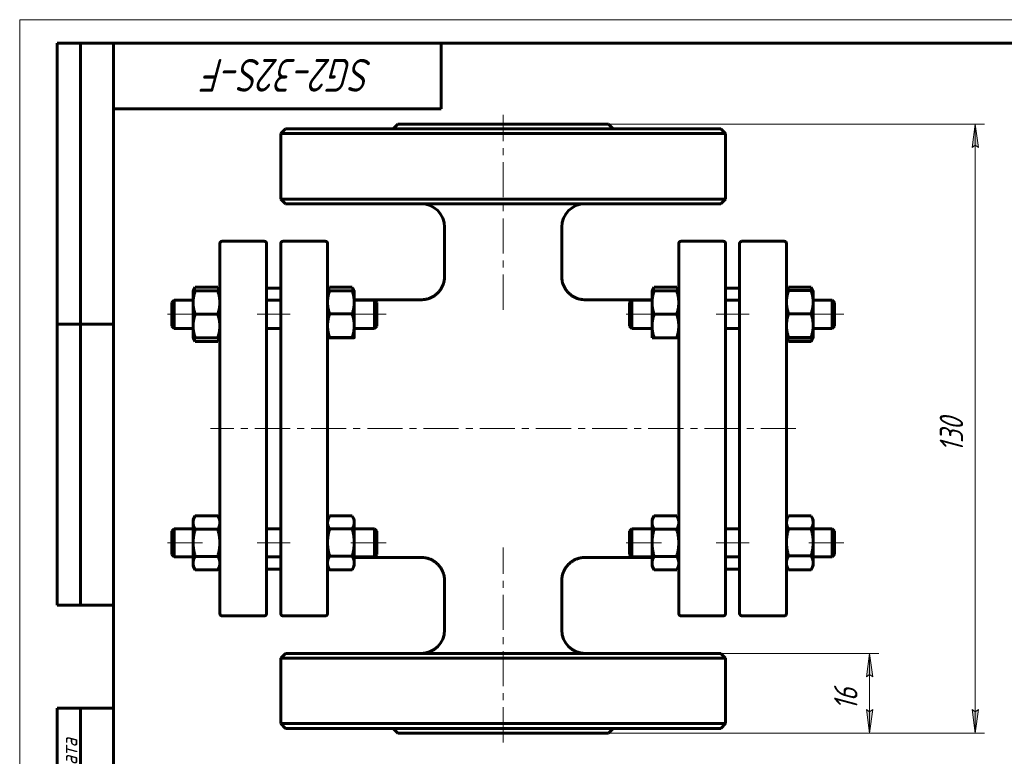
# Model space of a CAD drawing. Header units: millimetres. Extents: x 0 to 420, y 0 to 297.
# Tile 2 of 3: x 0 to 210, y 140 to 297. Entities that reach past the tile are written whole.
import ezdxf

# ---------------------------------------------------------------- set-up
doc = ezdxf.new("R2010")
doc.units = ezdxf.units.MM
for name, pattern in [('K5LT_AXLED', [12, 7.5, -1.5, 1.5, -1.5]), ('K5LT_BASIC', [0]), ('K5LT_THIN', [0])]:
    doc.linetypes.add(name, pattern=pattern)
doc.layers.add('Системный слой', color=7, linetype='Continuous')
doc.layers.add('Системный слой (1)', color=7, linetype='Continuous', true_color=0x6c6c6c)
doc.styles.add('KDIMTEXTSTYLE', font='GOST_AU.SHX', dxfattribs={"width": 0.96, "oblique": 15, "height": 5})
doc.styles.add('KTEXTSTYLE', font='GOST_AU.SHX', dxfattribs={"width": 0.96, "height": 5})
doc.dimstyles.new('KDIMSTYLE (1.00)', dxfattribs={"dimtxt": 5, "dimasz": 1, "dimexe": 2, "dimexo": 0, "dimgap": 1, "dimtad": 1, "dimtxsty": 'KDIMTEXTSTYLE', "dimsah": 1, "dimcen": 0, "dimdle": 1, "dimadec": 0, "dimazin": 0, "dimtfac": 0.667, "dimtmove": 0, "dimatfit": 3, "dimfxl": 1, "dimtvp": 1, "dimtolj": 1, "dimtzin": 0, "dimarcsym": 0})

# ---------------------------------------------------------------- blocks, each defined once
blk = doc.blocks.new('U0')
at = {"layer": 'Системный слой (1)', "linetype": 'K5LT_BASIC', "lineweight": 60}
for p, q in [((169, 191.06), (168.99, 191.08)), ((169.02, 191.03), (169, 191.06)), ((169.03, 191.01), (169.02, 191.03)), ((169.26, 190.55), (169.03, 191.01)), ((169.39, 190.12), (169.26, 190.55)), ((169.44, 189.7), (169.39, 190.12))]:
    blk.add_line(p, q, dxfattribs=at)
blk = doc.blocks.new('U1')
at = {"layer": 'Системный слой (1)', "linetype": 'K5LT_BASIC', "lineweight": 60}
for p, q in [((163.78, 190.12), (163.74, 189.7)), ((163.91, 190.55), (163.78, 190.12)), ((164.14, 191.01), (163.91, 190.55)), ((164.15, 191.03), (164.14, 191.01)), ((164.17, 191.06), (164.15, 191.03)), ((164.18, 191.08), (164.17, 191.06))]:
    blk.add_line(p, q, dxfattribs=at)
blk = doc.blocks.new('U2')
at = {"layer": 'Системный слой (1)', "linetype": 'K5LT_BASIC', "lineweight": 60}
for p, q in [((71, 191.07), (70.99, 191.08)), ((71.01, 191.05), (71, 191.07)), ((71.02, 191.03), (71.01, 191.05)), ((71.25, 190.56), (71.02, 191.03)), ((71.39, 190.11), (71.25, 190.56)), ((71.44, 189.68), (71.39, 190.11))]:
    blk.add_line(p, q, dxfattribs=at)
blk = doc.blocks.new('U3')
at = {"layer": 'Системный слой (1)', "linetype": 'K5LT_BASIC', "lineweight": 60}
for p, q in [((65.78, 190.11), (65.74, 189.68)), ((65.92, 190.56), (65.78, 190.11)), ((66.15, 191.03), (65.92, 190.56)), ((66.16, 191.05), (66.15, 191.03)), ((66.17, 191.07), (66.16, 191.05)), ((66.18, 191.08), (66.17, 191.07))]:
    blk.add_line(p, q, dxfattribs=at)
blk = doc.blocks.new('U4')
at = {"layer": 'Системный слой (1)', "linetype": 'K5LT_BASIC', "lineweight": 60}
for p, q in [((168.99, 228.33), (169.12, 228.58)), ((169.12, 228.58), (169.23, 228.83)), ((169.23, 228.83), (169.31, 229.07))]:
    blk.add_line(p, q, dxfattribs=at)
blk = doc.blocks.new('U5')
at = {"layer": 'Системный слой (1)', "linetype": 'K5LT_BASIC', "lineweight": 60}
for p, q in [((164.14, 239.8), (164.01, 239.57)), ((164.15, 239.82), (164.14, 239.8)), ((164.17, 239.85), (164.15, 239.82)), ((164.18, 239.87), (164.17, 239.85)), ((163.91, 239.34), (163.84, 239.13)), ((164.01, 239.57), (163.91, 239.34))]:
    blk.add_line(p, q, dxfattribs=at)
blk = doc.blocks.new('U6')
at = {"layer": 'Системный слой (1)', "linetype": 'K5LT_BASIC', "lineweight": 60}
for p, q in [((169, 239.85), (168.99, 239.87)), ((169.02, 239.82), (169, 239.85)), ((169.03, 239.8), (169.02, 239.82)), ((169.16, 239.57), (169.03, 239.8)), ((169.26, 239.34), (169.16, 239.57)), ((169.33, 239.13), (169.26, 239.34))]:
    blk.add_line(p, q, dxfattribs=at)
blk = doc.blocks.new('U7')
at = {"layer": 'Системный слой (1)', "linetype": 'K5LT_BASIC', "lineweight": 60}
for p, q in [((163.86, 229.07), (163.94, 228.83)), ((163.94, 228.83), (164.05, 228.58)), ((164.05, 228.58), (164.18, 228.33))]:
    blk.add_line(p, q, dxfattribs=at)
blk = doc.blocks.new('U8')
at = {"layer": 'Системный слой (1)', "linetype": 'K5LT_BASIC', "lineweight": 60}
for p, q in [((140.43, 239.6), (140.29, 239.87)), ((140.55, 239.35), (140.43, 239.6)), ((140.63, 239.1), (140.55, 239.35))]:
    blk.add_line(p, q, dxfattribs=at)
blk = doc.blocks.new('U9')
at = {"layer": 'Системный слой (1)', "linetype": 'K5LT_BASIC', "lineweight": 60}
for p, q in [((135.48, 239.87), (135.34, 239.6)), ((135.22, 239.35), (135.14, 239.1)), ((135.34, 239.6), (135.22, 239.35))]:
    blk.add_line(p, q, dxfattribs=at)
blk = doc.blocks.new('U10')
at = {"layer": 'Системный слой (1)', "linetype": 'K5LT_BASIC', "lineweight": 60}
for p, q in [((71, 239.86), (70.99, 239.87)), ((71.01, 239.84), (71, 239.86)), ((71.02, 239.82), (71.01, 239.84)), ((71.15, 239.58), (71.02, 239.82)), ((71.25, 239.35), (71.15, 239.58)), ((71.33, 239.12), (71.25, 239.35))]:
    blk.add_line(p, q, dxfattribs=at)
blk = doc.blocks.new('U11')
at = {"layer": 'Системный слой (1)', "linetype": 'K5LT_BASIC', "lineweight": 60}
for p, q in [((66.15, 239.82), (66.02, 239.58)), ((66.16, 239.84), (66.15, 239.82)), ((66.17, 239.86), (66.16, 239.84)), ((66.18, 239.87), (66.17, 239.86)), ((65.92, 239.35), (65.84, 239.12)), ((66.02, 239.58), (65.92, 239.35))]:
    blk.add_line(p, q, dxfattribs=at)
blk = doc.blocks.new('U12')
at = {"layer": 'Системный слой (1)', "linetype": 'K5LT_BASIC', "lineweight": 60}
for p, q in [((37.14, 229.1), (37.22, 228.85)), ((37.22, 228.85), (37.34, 228.6)), ((37.34, 228.6), (37.48, 228.33))]:
    blk.add_line(p, q, dxfattribs=at)
blk = doc.blocks.new('U13')
at = {"layer": 'Системный слой (1)', "linetype": 'K5LT_BASIC', "lineweight": 60}
for p, q in [((37.48, 239.87), (37.34, 239.6)), ((37.22, 239.35), (37.14, 239.1)), ((37.34, 239.6), (37.22, 239.35))]:
    blk.add_line(p, q, dxfattribs=at)
blk = doc.blocks.new('U14')
at = {"layer": 'Системный слой (1)', "linetype": 'K5LT_BASIC', "lineweight": 60}
for p, q in [((42.29, 228.33), (42.43, 228.6)), ((42.43, 228.6), (42.55, 228.85)), ((42.55, 228.85), (42.63, 229.1))]:
    blk.add_line(p, q, dxfattribs=at)
blk = doc.blocks.new('U15')
at = {"layer": 'Системный слой (1)', "linetype": 'K5LT_BASIC', "lineweight": 60}
for p, q in [((42.43, 239.6), (42.29, 239.87)), ((42.55, 239.35), (42.43, 239.6)), ((42.63, 239.1), (42.55, 239.35))]:
    blk.add_line(p, q, dxfattribs=at)
blk = doc.blocks.new('U16')
at = {"layer": 'Системный слой (1)', "linetype": 'K5LT_BASIC', "lineweight": 60}
for p, q in [((70.99, 229.06), (71.24, 229.07)), ((71.24, 229.07), (71.38, 229.09)), ((71.38, 229.09), (71.44, 229.1)), ((71.44, 229.1), (71.44, 229.1)), ((71.44, 229.1), (71.44, 229.1)), ((71.44, 229.1), (71.44, 229.1))]:
    blk.add_line(p, q, dxfattribs=at)
blk = doc.blocks.new('U17')
at = {"layer": 'Системный слой (1)', "linetype": 'K5LT_BASIC', "lineweight": 60}
for p, q in [((65.74, 229.1), (65.74, 229.1)), ((65.74, 229.1), (65.74, 229.1)), ((65.74, 229.1), (65.74, 229.1)), ((65.74, 229.1), (65.79, 229.09)), ((65.79, 229.09), (65.94, 229.07)), ((65.94, 229.07), (66.18, 229.06))]:
    blk.add_line(p, q, dxfattribs=at)
blk = doc.blocks.new('U18')
at = {"layer": 'Системный слой (1)', "linetype": 'K5LT_BASIC', "lineweight": 60}
for p, q in [((163.74, 229.1), (163.74, 229.1)), ((163.74, 229.1), (163.74, 229.1)), ((163.74, 229.1), (163.74, 229.1)), ((163.74, 229.1), (163.79, 229.08)), ((163.79, 229.08), (163.94, 229.06)), ((163.94, 229.06), (164.18, 229.03))]:
    blk.add_line(p, q, dxfattribs=at)
blk = doc.blocks.new('U19')
at = {"layer": 'Системный слой (1)', "linetype": 'K5LT_BASIC', "lineweight": 60}
for p, q in [((168.99, 229.03), (169.23, 229.06)), ((169.23, 229.06), (169.38, 229.08)), ((169.38, 229.08), (169.43, 229.1)), ((169.43, 229.1), (169.44, 229.1)), ((169.44, 229.1), (169.44, 229.1)), ((169.44, 229.1), (169.44, 229.1))]:
    blk.add_line(p, q, dxfattribs=at)
blk = doc.blocks.new('U20')
at = {"layer": 'Системный слой (1)', "linetype": 'K5LT_BASIC', "lineweight": 60}
for p, q in [((71.44, 182.2), (85.74, 182.2)), ((120.73, 182.2), (135.04, 182.2))]:
    blk.add_line(p, q, dxfattribs=at)
blk = doc.blocks.new('U21')
at = {"layer": 'Системный слой (1)', "linetype": 'K5LT_BASIC', "lineweight": 60}
for p, q in [((71.44, 237.2), (85.74, 237.2)), ((120.73, 237.2), (135.04, 237.2))]:
    blk.add_line(p, q, dxfattribs=at)
blk = doc.blocks.new('D0')
at = {"layer": 'Системный слой (1)'}
for points in [[(204.71, 269.7), (204.05, 274.7), (203.39, 269.7), (204.05, 270.2)], [(204.05, 144.7), (204.71, 149.7), (204.05, 149.2), (203.39, 149.7)]]:
    blk.add_hatch(color=256, dxfattribs=at).paths.add_polyline_path(points)
at = {"layer": 'Системный слой (1)', "linetype": 'K5LT_THIN', "lineweight": 18}
for p, q in [((103.24, 274.7), (206.05, 274.7)), ((203.39, 269.7), (204.05, 274.7)), ((204.05, 274.7), (204.71, 269.7)), ((204.05, 270.2), (203.39, 269.7)), ((204.71, 269.7), (204.05, 270.2)), ((204.05, 144.7), (203.39, 149.7)), ((203.39, 149.7), (204.05, 149.2)), ((204.05, 149.2), (204.71, 149.7)), ((204.71, 149.7), (204.05, 144.7)), ((103.24, 144.7), (206.05, 144.7))]:
    blk.add_line(p, q, dxfattribs=at)
blk.add_wipeout([(203.05, 204.69), (195.67, 204.69), (195.67, 214.31), (203.05, 214.31)]).dxf.layer = 'Системный слой (1)'
blk.add_line((204.05, 274.7), (204.05, 144.7), dxfattribs=at)
at = {"layer": 'Системный слой (1)', "insert": (196.46, 204.69), "char_height": 5, "attachment_point": 1, "rotation": 90, "style": 'KTEXTSTYLE'}
blk.add_mtext('\\H5.0;\\W1.000;\\Q15;\\Q15;\\W0.960;130', dxfattribs=at)
blk = doc.blocks.new('KDIMARROW_01')
at = {"layer": 'Системный слой'}
blk.add_hatch(color=0, dxfattribs=at).paths.add_polyline_path([(0, 0), (-5, 0.66), (-4.5, 0), (-5, -0.66)])
at = {"layer": 'Системный слой', "color": 0, "linetype": 'K5LT_THIN', "lineweight": 18}
for p, q in [((-4.5, 0), (-5, 0.66)), ((-5, 0.66), (0, 0)), ((0, 0), (-5, -0.66)), ((-5, -0.66), (-4.5, 0))]:
    blk.add_line(p, q, dxfattribs=at)
at = {"layer": 'Системный слой (1)', "color": 0, "linetype": 'K5LT_THIN', "lineweight": 18}
blk.add_line((311.52, 209.09), (310.52, 209.09), dxfattribs=at)
blk = doc.blocks.new('D1')
at = {"layer": 'Системный слой (1)', "linetype": 'K5LT_THIN', "lineweight": 18}
for p, q in [((149.74, 161.7), (183.49, 161.7)), ((125.74, 144.7), (183.49, 144.7))]:
    blk.add_line(p, q, dxfattribs=at)
blk.add_wipeout([(180.49, 149.58), (173.11, 149.58), (173.11, 156.54), (180.49, 156.54)]).dxf.layer = 'Системный слой (1)'
at = {"layer": 'Системный слой (1)'}
for points in [[(182.15, 156.7), (181.49, 161.7), (180.83, 156.7), (181.49, 157.2)], [(181.49, 144.7), (182.15, 149.7), (181.49, 149.2), (180.83, 149.7)]]:
    blk.add_hatch(color=256, dxfattribs=at).paths.add_polyline_path(points)
at = {"layer": 'Системный слой (1)', "linetype": 'K5LT_THIN', "lineweight": 18}
for p, q in [((180.83, 156.7), (181.49, 161.7)), ((181.49, 161.7), (182.15, 156.7)), ((181.49, 161.7), (181.49, 144.7)), ((181.49, 157.2), (180.83, 156.7)), ((182.15, 156.7), (181.49, 157.2)), ((181.49, 144.7), (180.83, 149.7)), ((180.83, 149.7), (181.49, 149.2)), ((181.49, 149.2), (182.15, 149.7)), ((182.15, 149.7), (181.49, 144.7))]:
    blk.add_line(p, q, dxfattribs=at)
at = {"layer": 'Системный слой (1)', "insert": (173.9, 149.58), "char_height": 5, "attachment_point": 1, "rotation": 90, "style": 'KTEXTSTYLE'}
blk.add_mtext('\\H5.0;\\W1.000;\\Q15;\\Q15;\\W0.960;16', dxfattribs=at)
blk = doc.blocks.new('U63')
at = {"linetype": 'K5LT_THIN', "lineweight": 18}
for p, q in [((0, 0), (0, 297)), ((0, 297), (420, 297))]:
    blk.add_line(p, q, dxfattribs=at)
at = {"linetype": 'K5LT_BASIC', "lineweight": 60}
for p, q in [((8, 172), (8, 292)), ((20, 292), (8, 292)), ((13, 172), (13, 292)), ((20, 5), (20, 292)), ((20, 292), (415, 292)), ((90, 292), (90, 278)), ((90, 278), (20, 278)), ((20, 232), (8, 232)), ((20, 172), (8, 172)), ((8, 5), (8, 150)), ((20, 150), (8, 150)), ((13, 5), (13, 150))]:
    blk.add_line(p, q, dxfattribs=at)
at = {"attachment_point": 1, "style": 'KTEXTSTYLE'}
for s, insert, char_height, rotation in [('\\H5.0;\\W1.000;\\Q15;\\Q15;\\W0.960;\\H7.00;SG2-32S-F', (75.44, 281.64), 7, 180), ('\\H5.0;\\W1.000;\\Q15;\\Q15;\\W0.960;\\H3.50;Подп. и дата', (8.82, 120.66), 3.5, 90)]:
    blk.add_mtext(s, dxfattribs=dict(at, insert=insert, char_height=char_height, rotation=rotation))

msp = doc.modelspace()

# ---------------------------------------------------------------- linework, layer by layer
at = {"layer": 'Системный слой (1)', "linetype": 'K5LT_BASIC', "lineweight": 60}
for p, q in [((56.736, 273.704), (55.736, 272.704)), ((149.736, 273.704), (56.736, 273.704)), ((80.736, 274.704), (79.736, 273.704)), ((80.736, 274.704), (125.736, 274.704)), ((125.736, 274.704), (126.736, 273.704)), ((149.736, 273.704), (150.736, 272.704)), ((55.736, 258.704), (55.736, 272.704)), ((55.736, 272.704), (150.736, 272.704)), ((150.736, 258.704), (150.736, 272.704)), ((56.736, 257.704), (55.736, 258.704)), ((55.736, 258.704), (150.736, 258.704)), ((149.736, 257.704), (150.736, 258.704)), ((56.736, 257.704), (149.736, 257.704)), ((90.739, 242.2), (90.736, 252.704)), ((115.736, 242.2), (115.736, 252.704)), ((42.736, 237.635), (42.736, 249.204)), ((43.236, 249.704), (52.236, 249.704)), ((52.736, 249.204), (52.736, 170.204)), ((55.736, 170.204), (55.736, 249.204)), ((65.236, 249.704), (56.236, 249.704)), ((65.736, 249.204), (65.736, 237.635)), ((140.736, 249.204), (140.736, 237.635)), ((150.236, 249.704), (141.236, 249.704)), ((150.736, 170.204), (150.736, 249.204)), ((153.736, 249.204), (153.736, 170.204)), ((154.236, 249.704), (163.236, 249.704)), ((163.736, 237.635), (163.736, 249.204)), ((37.036, 239.099), (37.482, 239.873)), ((37.482, 239.873), (42.289, 239.873)), ((42.736, 239.099), (42.289, 239.873)), ((52.736, 239.704), (55.736, 239.704)), ((65.736, 239.1), (66.155, 239.826)), ((66.182, 239.872), (70.989, 239.872)), ((71.435, 239.1), (71.016, 239.826)), ((135.036, 239.099), (135.482, 239.873)), ((135.482, 239.873), (140.289, 239.873)), ((140.736, 239.099), (140.289, 239.873)), ((150.736, 239.704), (153.736, 239.704)), ((163.736, 239.101), (164.139, 239.799)), ((164.182, 239.871), (168.989, 239.871)), ((169.435, 239.101), (169.032, 239.798)), ((37.036, 236.599), (37.036, 239.099)), ((37.036, 239.099), (37.482, 239.099)), ((37.482, 239.099), (42.289, 239.099)), ((42.289, 239.099), (42.736, 239.099)), ((42.736, 181.773), (42.736, 237.635)), ((65.736, 237.635), (65.736, 181.773)), ((66.182, 239.141), (70.989, 239.141)), ((71.436, 239.099), (71.435, 239.1)), ((71.436, 239.099), (71.436, 236.663)), ((135.036, 239.099), (135.482, 239.099)), ((135.036, 236.599), (135.036, 239.099)), ((135.482, 239.099), (140.289, 239.099)), ((140.289, 239.099), (140.736, 239.099)), ((140.736, 237.635), (140.736, 181.773)), ((163.736, 181.773), (163.736, 237.635)), ((164.182, 239.166), (168.989, 239.166)), ((169.436, 239.099), (169.435, 239.101)), ((169.436, 239.099), (169.436, 236.701)), ((32.486, 236.599), (32.986, 237.099)), ((32.486, 231.599), (32.486, 236.599)), ((32.986, 237.099), (32.986, 231.099)), ((32.986, 237.099), (37.036, 237.099)), ((37.036, 231.599), (37.036, 236.599)), ((52.736, 237.099), (55.736, 237.099)), ((71.436, 237.099), (75.736, 237.099)), ((71.436, 236.663), (71.436, 231.663)), ((76.236, 236.599), (75.736, 237.099)), ((75.736, 231.099), (75.736, 237.099)), ((76.236, 236.599), (76.236, 231.599)), ((130.236, 236.599), (130.736, 237.099)), ((130.236, 236.599), (130.236, 231.599)), ((130.736, 231.099), (130.736, 237.099)), ((130.736, 237.099), (135.036, 237.099)), ((135.036, 231.599), (135.036, 236.599)), ((150.736, 237.099), (153.736, 237.099)), ((169.436, 237.099), (173.486, 237.099)), ((169.436, 236.701), (169.436, 231.702)), ((173.486, 237.099), (173.486, 231.099)), ((173.986, 236.599), (173.486, 237.099)), ((173.986, 231.599), (173.986, 236.599)), ((37.482, 234.099), (42.289, 234.099)), ((66.182, 234.184), (70.989, 234.184)), ((135.482, 234.099), (140.289, 234.099)), ((164.182, 234.236), (168.989, 234.236)), ((32.486, 231.599), (32.986, 231.099)), ((37.036, 229.099), (37.036, 231.599)), ((71.436, 231.663), (71.436, 229.1)), ((76.236, 231.599), (75.736, 231.099)), ((130.236, 231.599), (130.736, 231.099)), ((135.036, 229.099), (135.036, 231.599)), ((169.436, 231.702), (169.436, 229.101)), ((173.986, 231.599), (173.486, 231.099)), ((32.986, 231.099), (37.036, 231.099)), ((52.736, 231.099), (55.736, 231.099)), ((71.436, 231.099), (75.736, 231.099)), ((130.736, 231.099), (135.036, 231.099)), ((150.736, 231.099), (153.736, 231.099)), ((169.436, 231.099), (173.486, 231.099)), ((37.482, 229.099), (37.036, 229.099)), ((37.036, 229.099), (37.482, 228.326)), ((37.482, 229.099), (42.289, 229.099)), ((37.482, 228.326), (42.289, 228.326)), ((42.736, 229.099), (42.289, 229.099)), ((42.736, 229.099), (42.289, 228.326)), ((66.182, 229.142), (70.989, 229.142)), ((66.182, 229.057), (70.989, 229.057)), ((71.436, 229.099), (71.435, 229.099)), ((71.436, 229.1), (71.436, 229.099)), ((135.482, 229.099), (135.036, 229.099)), ((135.482, 229.099), (140.289, 229.099)), ((140.736, 229.099), (140.289, 229.099)), ((163.736, 229.098), (164.139, 228.4)), ((164.182, 229.169), (168.989, 229.169)), ((164.182, 229.032), (168.989, 229.032)), ((164.182, 228.327), (168.989, 228.327)), ((169.436, 229.099), (169.032, 228.401)), ((169.436, 229.099), (169.435, 229.098)), ((169.436, 229.101), (169.436, 229.099)), ((37.036, 190.309), (37.482, 191.082)), ((37.036, 189.639), (37.036, 190.309)), ((37.036, 185.309), (37.036, 189.639)), ((37.482, 191.082), (42.289, 191.082)), ((42.736, 190.309), (42.289, 191.082)), ((65.736, 190.309), (66.155, 191.036)), ((66.182, 191.082), (70.989, 191.082)), ((71.436, 190.309), (71.016, 191.035)), ((71.436, 190.309), (71.436, 189.675)), ((71.436, 189.675), (71.436, 185.383)), ((135.036, 190.309), (135.482, 191.082)), ((135.036, 189.639), (135.036, 190.309)), ((135.036, 185.309), (135.036, 189.639)), ((135.482, 191.082), (140.289, 191.082)), ((140.736, 190.309), (140.289, 191.082)), ((163.736, 190.309), (164.139, 191.008)), ((164.182, 191.081), (168.989, 191.081)), ((169.436, 190.309), (169.032, 191.007)), ((169.436, 190.309), (169.436, 189.697)), ((169.436, 189.697), (169.436, 185.427)), ((32.486, 187.809), (32.986, 188.309)), ((32.486, 182.809), (32.486, 187.809)), ((32.986, 188.309), (37.036, 188.309)), ((32.986, 188.309), (32.986, 182.309)), ((37.482, 188.196), (42.289, 188.196)), ((52.736, 188.309), (55.736, 188.309)), ((66.182, 188.269), (70.989, 188.269)), ((71.436, 188.309), (75.736, 188.309)), ((75.736, 182.309), (75.736, 188.309)), ((76.236, 187.809), (75.736, 188.309)), ((76.236, 187.809), (76.236, 182.809)), ((130.236, 187.809), (130.736, 188.309)), ((130.236, 187.809), (130.236, 182.809)), ((130.736, 188.309), (135.036, 188.309)), ((130.736, 182.309), (130.736, 188.309)), ((135.482, 188.196), (140.289, 188.196)), ((150.736, 188.309), (153.736, 188.309)), ((164.182, 188.313), (168.989, 188.313)), ((169.436, 188.309), (173.486, 188.309)), ((173.486, 188.309), (173.486, 182.309)), ((173.986, 187.809), (173.486, 188.309)), ((173.986, 182.809), (173.986, 187.809)), ((37.036, 180.979), (37.036, 185.309)), ((71.436, 185.383), (71.436, 181.016)), ((135.036, 180.979), (135.036, 185.309)), ((169.436, 185.427), (169.436, 181.039)), ((32.486, 182.809), (32.986, 182.309)), ((32.986, 182.309), (37.036, 182.309)), ((37.036, 180.309), (37.036, 180.979)), ((37.482, 182.422), (42.289, 182.422)), ((42.736, 170.204), (42.736, 181.773)), ((52.736, 182.309), (55.736, 182.309)), ((65.736, 181.773), (65.736, 170.204)), ((66.182, 182.496), (70.989, 182.496)), ((71.436, 182.309), (75.736, 182.309)), ((71.436, 181.016), (71.436, 180.309)), ((76.236, 182.809), (75.736, 182.309)), ((130.236, 182.809), (130.736, 182.309)), ((130.736, 182.309), (135.036, 182.309)), ((135.036, 180.309), (135.036, 180.979)), ((135.482, 182.422), (140.289, 182.422)), ((140.736, 181.773), (140.736, 170.204)), ((150.736, 182.309), (153.736, 182.309)), ((163.736, 170.204), (163.736, 181.773)), ((164.182, 182.541), (168.989, 182.541)), ((169.436, 182.309), (173.486, 182.309)), ((169.436, 181.039), (169.436, 180.309)), ((173.986, 182.809), (173.486, 182.309)), ((37.036, 180.309), (37.482, 179.535)), ((37.482, 179.535), (42.289, 179.535)), ((42.736, 180.309), (42.289, 179.535)), ((52.736, 179.704), (55.736, 179.704)), ((65.736, 180.309), (66.155, 179.582)), ((66.182, 179.536), (70.989, 179.536)), ((71.436, 180.309), (71.016, 179.582)), ((135.036, 180.309), (135.482, 179.535)), ((135.482, 179.535), (140.289, 179.535)), ((140.736, 180.309), (140.289, 179.535)), ((150.736, 179.704), (153.736, 179.704)), ((163.736, 180.309), (164.139, 179.609)), ((164.182, 179.537), (168.989, 179.537)), ((169.436, 180.309), (169.032, 179.611)), ((90.736, 166.704), (90.739, 177.208)), ((115.736, 166.704), (115.736, 177.209)), ((43.236, 169.704), (52.236, 169.704)), ((65.236, 169.704), (56.236, 169.704)), ((150.236, 169.704), (141.236, 169.704)), ((154.236, 169.704), (163.236, 169.704)), ((56.736, 161.704), (55.736, 160.704)), ((55.736, 160.704), (150.736, 160.704)), ((55.736, 146.704), (55.736, 160.704)), ((56.736, 161.704), (149.736, 161.704)), ((149.736, 161.704), (150.736, 160.704)), ((150.736, 146.704), (150.736, 160.704)), ((56.736, 145.704), (55.736, 146.704)), ((55.736, 146.704), (150.736, 146.704)), ((56.736, 145.704), (149.736, 145.704)), ((80.736, 144.704), (79.736, 145.704)), ((125.736, 144.704), (126.736, 145.704)), ((149.736, 145.704), (150.736, 146.704)), ((80.736, 144.704), (125.736, 144.704))]:
    msp.add_line(p, q, dxfattribs=at)
at = {"layer": 'Системный слой (1)', "linetype": 'K5LT_AXLED', "lineweight": 18}
for p, q in [((39.036, 234.099), (30.486, 234.099)), ((57.736, 234.099), (50.736, 234.099)), ((78.236, 234.099), (69.436, 234.099)), ((39.036, 185.309), (30.486, 185.309)), ((57.736, 185.309), (50.736, 185.309)), ((78.236, 185.309), (69.436, 185.309))]:
    msp.add_line(p, q, dxfattribs=at)
at = {"layer": 'Системный слой (1)', "linetype": 'K5LT_BASIC', "lineweight": 60}
for centre, radius, start, end in [((85.736, 252.704), 5, 0, 90), ((120.736, 252.704), 5, 90, 180), ((43.236, 249.204), 0.5, 90, 180), ((52.236, 249.204), 0.5, 0, 90), ((56.236, 249.204), 0.5, 90, 180), ((65.236, 249.204), 0.5, 0, 90), ((141.236, 249.204), 0.5, 90, 180), ((150.236, 249.204), 0.5, 0, 90), ((154.236, 249.204), 0.5, 90, 180), ((163.236, 249.204), 0.5, 0, 90), ((67.736, 239.204), 2, 180, 182.92966), ((138.736, 239.204), 2, 356.99587, 0), ((67.736, 180.204), 2, 177.12126, 180), ((138.736, 180.204), 2, 0, 2.87874), ((43.236, 170.204), 0.5, 180, 270), ((52.236, 170.204), 0.5, 270, 0), ((56.236, 170.204), 0.5, 180, 270), ((65.236, 170.204), 0.5, 270, 0), ((141.236, 170.204), 0.5, 180, 270), ((150.236, 170.204), 0.5, 270, 0), ((154.236, 170.204), 0.5, 180, 270), ((163.236, 170.204), 0.5, 270, 0), ((85.736, 166.704), 5, 270, 0), ((120.736, 166.704), 5, 180, 270)]:
    msp.add_arc(centre, radius, start, end, dxfattribs=at)
for points, knots in [([(90.739, 242.2), (90.739, 242.198), (90.739, 242.195), (90.739, 242.189), (90.739, 242.186), (90.739, 242.176), (90.739, 242.169), (90.739, 242.15), (90.739, 242.138), (90.738, 242.102), (90.738, 242.077), (90.735, 242.006), (90.733, 241.959), (90.725, 241.821), (90.717, 241.729), (90.685, 241.46), (90.655, 241.283), (90.567, 240.895), (90.504, 240.685), (90.354, 240.276), (90.265, 240.077), (90.063, 239.694), (89.951, 239.509), (89.7, 239.153), (89.562, 238.982), (89.266, 238.659), (89.108, 238.508), (88.777, 238.231), (88.604, 238.105), (88.244, 237.876), (88.058, 237.773), (87.662, 237.587), (87.452, 237.504), (87.025, 237.368), (86.806, 237.314), (86.369, 237.237), (86.15, 237.213), (85.867, 237.202), (85.804, 237.2), (85.741, 237.2)], [0, 0, 0, 0, 0.017125, 0.017125, 0.0428125, 0.0428125, 0.0899063, 0.0899063, 0.1798127, 0.1798127, 0.3553441, 0.3553441, 0.6978444, 0.6978444, 1.36572, 1.36572, 2.6672216, 2.6672216, 4.2562231, 4.2562231, 5.8354476, 5.8354476, 7.4027727, 7.4027727, 8.9981246, 8.9981246, 10.5851391, 10.5851391, 12.1345958, 12.1345958, 13.6816226, 13.6816226, 15.31271, 15.31271, 16.9426595, 16.9426595, 18.5420697, 18.5420697, 18.9989299, 18.9989299, 18.9989299, 18.9989299]), ([(115.732, 242.2), (115.732, 242.197), (115.732, 242.194), (115.732, 242.189), (115.732, 242.185), (115.732, 242.175), (115.732, 242.169), (115.732, 242.15), (115.732, 242.137), (115.733, 242.101), (115.733, 242.077), (115.736, 242.006), (115.738, 241.958), (115.746, 241.82), (115.755, 241.728), (115.786, 241.459), (115.816, 241.283), (115.904, 240.895), (115.967, 240.684), (116.118, 240.275), (116.206, 240.076), (116.408, 239.693), (116.521, 239.509), (116.771, 239.153), (116.909, 238.981), (117.205, 238.659), (117.364, 238.507), (117.695, 238.23), (117.868, 238.104), (118.227, 237.876), (118.414, 237.773), (118.81, 237.586), (119.019, 237.504), (119.447, 237.368), (119.665, 237.314), (120.103, 237.237), (120.322, 237.213), (120.605, 237.202), (120.667, 237.2), (120.73, 237.2)], [0, 0, 0, 0, 0.0171266, 0.0171266, 0.0428166, 0.0428166, 0.0899149, 0.0899149, 0.1798298, 0.1798298, 0.3553779, 0.3553779, 0.6979109, 0.6979109, 1.3658502, 1.3658502, 2.6674758, 2.6674758, 4.2566374, 4.2566374, 5.8359747, 5.8359747, 7.4034736, 7.4034736, 8.9989873, 8.9989873, 10.5861269, 10.5861269, 12.1356771, 12.1356771, 13.68293, 13.68293, 15.3141904, 15.3141904, 16.9442775, 16.9442775, 18.5437942, 18.5437942, 18.9989298, 18.9989298, 18.9989298, 18.9989298]), ([(90.739, 177.208), (90.739, 177.211), (90.739, 177.213), (90.739, 177.219), (90.739, 177.223), (90.739, 177.233), (90.739, 177.239), (90.739, 177.258), (90.739, 177.27), (90.738, 177.307), (90.737, 177.331), (90.735, 177.402), (90.733, 177.449), (90.725, 177.587), (90.716, 177.678), (90.685, 177.946), (90.655, 178.122), (90.567, 178.51), (90.505, 178.72), (90.355, 179.129), (90.266, 179.329), (90.065, 179.712), (89.952, 179.897), (89.702, 180.253), (89.564, 180.424), (89.268, 180.747), (89.11, 180.898), (88.779, 181.175), (88.607, 181.301), (88.248, 181.53), (88.061, 181.633), (87.665, 181.82), (87.456, 181.902), (87.028, 182.039), (86.81, 182.093), (86.372, 182.171), (86.153, 182.195), (85.869, 182.207), (85.805, 182.208), (85.741, 182.208)], [0, 0, 0, 0, 0.0170707, 0.0170707, 0.0426767, 0.0426767, 0.0896212, 0.0896212, 0.1792423, 0.1792423, 0.3542169, 0.3542169, 0.6956309, 0.6956309, 1.3613881, 1.3613881, 2.6587614, 2.6587614, 4.248098, 4.248098, 5.8276593, 5.8276593, 7.394958, 7.394958, 8.9900528, 8.9900528, 10.5765879, 10.5765879, 12.1253021, 12.1253021, 13.6712838, 13.6712838, 15.3024433, 15.3024433, 16.9331604, 16.9331604, 18.534386, 18.534386, 18.9989333, 18.9989333, 18.9989333, 18.9989333]), ([(115.732, 177.209), (115.732, 177.211), (115.732, 177.214), (115.732, 177.22), (115.732, 177.223), (115.732, 177.233), (115.732, 177.24), (115.732, 177.259), (115.732, 177.271), (115.733, 177.307), (115.734, 177.331), (115.736, 177.402), (115.738, 177.449), (115.746, 177.587), (115.755, 177.679), (115.786, 177.947), (115.816, 178.123), (115.904, 178.51), (115.966, 178.721), (116.117, 179.13), (116.205, 179.329), (116.406, 179.713), (116.519, 179.897), (116.769, 180.253), (116.907, 180.425), (117.203, 180.747), (117.361, 180.899), (117.692, 181.176), (117.865, 181.302), (118.224, 181.531), (118.411, 181.634), (118.806, 181.82), (119.015, 181.903), (119.443, 182.039), (119.662, 182.093), (120.099, 182.171), (120.319, 182.195), (120.603, 182.207), (120.666, 182.208), (120.73, 182.208)], [0, 0, 0, 0, 0.0170719, 0.0170719, 0.0426798, 0.0426798, 0.0896276, 0.0896276, 0.1792552, 0.1792552, 0.3542425, 0.3542425, 0.6956811, 0.6956811, 1.3614863, 1.3614863, 2.6589532, 2.6589532, 4.2484109, 4.2484109, 5.8280569, 5.8280569, 7.3954867, 7.3954867, 8.9907035, 8.9907035, 10.5773328, 10.5773328, 12.1261174, 12.1261174, 13.6722704, 13.6722704, 15.3035615, 15.3035615, 16.9343834, 16.9343834, 18.53569, 18.53569, 18.9989333, 18.9989333, 18.9989333, 18.9989333])]:
    msp.add_open_spline(points, degree=3, knots=knots, dxfattribs=at)
for points, weights in [([(37.482, 239.099), (37.036, 237.76), (37.036, 236.599)], [1, 1.0379548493, 1]), ([(42.736, 236.599), (42.736, 237.76), (42.289, 239.099)], [1, 1.0379548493, 1]), ([(65.736, 239.1), (65.747, 239.119), (66.182, 239.141)], [1.00196764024, 1.03694411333, 1]), ([(66.182, 239.141), (65.736, 237.813), (65.736, 236.663)], [1, 1.0379548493, 1]), ([(71.436, 236.663), (71.436, 237.813), (70.989, 239.141)], [1, 1.0379548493, 1]), ([(70.989, 239.141), (71.424, 239.119), (71.435, 239.1)], [1, 1.03694694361, 1.00196228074]), ([(135.482, 239.099), (135.036, 237.76), (135.036, 236.599)], [1, 1.0379548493, 1]), ([(140.736, 236.599), (140.736, 237.76), (140.289, 239.099)], [1, 1.0379548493, 1]), ([(164.182, 239.166), (163.736, 237.845), (163.736, 236.701)], [1, 1.0379548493, 1]), ([(163.736, 239.101), (163.754, 239.131), (164.182, 239.166)], [1.00310603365, 1.03633248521, 1]), ([(169.436, 236.701), (169.436, 237.845), (168.989, 239.166)], [1, 1.0379548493, 1]), ([(168.989, 239.166), (169.417, 239.131), (169.435, 239.101)], [1, 1.036336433, 1.00309881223]), ([(37.036, 236.599), (37.036, 235.439), (37.482, 234.099)], [1, 1.0379548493, 1]), ([(42.289, 234.099), (42.736, 235.439), (42.736, 236.599)], [1, 1.0379548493, 1]), ([(65.736, 236.663), (65.736, 235.513), (66.182, 234.184)], [1, 1.0379548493, 1]), ([(70.989, 234.184), (71.436, 235.513), (71.436, 236.663)], [1, 1.0379548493, 1]), ([(135.036, 236.599), (135.036, 235.439), (135.482, 234.099)], [1, 1.0379548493, 1]), ([(140.289, 234.099), (140.736, 235.439), (140.736, 236.599)], [1, 1.0379548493, 1]), ([(163.736, 236.701), (163.736, 235.557), (164.182, 234.236)], [1, 1.0379548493, 1]), ([(168.989, 234.236), (169.436, 235.557), (169.436, 236.701)], [1, 1.0379548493, 1]), ([(37.482, 234.099), (37.036, 232.76), (37.036, 231.599)], [1, 1.0379548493, 1]), ([(42.736, 231.599), (42.736, 232.76), (42.289, 234.099)], [1, 1.0379548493, 1]), ([(66.182, 234.184), (65.736, 232.833), (65.736, 231.663)], [1, 1.0379548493, 1]), ([(71.436, 231.663), (71.436, 232.833), (70.989, 234.184)], [1, 1.0379548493, 1]), ([(135.482, 234.099), (135.036, 232.76), (135.036, 231.599)], [1, 1.0379548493, 1]), ([(140.736, 231.599), (140.736, 232.76), (140.289, 234.099)], [1, 1.0379548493, 1]), ([(164.182, 234.236), (163.736, 232.878), (163.736, 231.702)], [1, 1.0379548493, 1]), ([(169.436, 231.702), (169.436, 232.878), (168.989, 234.236)], [1, 1.0379548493, 1]), ([(37.036, 231.599), (37.036, 230.439), (37.482, 229.099)], [1, 1.0379548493, 1]), ([(42.289, 229.099), (42.736, 230.439), (42.736, 231.599)], [1, 1.0379548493, 1]), ([(65.736, 231.663), (65.736, 230.493), (66.182, 229.142)], [1, 1.0379548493, 1]), ([(70.989, 229.142), (71.436, 230.493), (71.436, 231.663)], [1, 1.0379548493, 1]), ([(135.036, 231.599), (135.036, 230.439), (135.482, 229.099)], [1, 1.0379548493, 1]), ([(140.289, 229.099), (140.736, 230.439), (140.736, 231.599)], [1, 1.0379548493, 1]), ([(163.736, 231.702), (163.736, 230.527), (164.182, 229.169)], [1, 1.0379548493, 1]), ([(168.989, 229.169), (169.436, 230.527), (169.436, 231.702)], [1, 1.0379548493, 1]), ([(66.182, 229.142), (65.736, 229.12), (65.736, 229.1)], [1, 1.0379548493, 1]), ([(71.436, 229.1), (71.436, 229.12), (70.989, 229.142)], [1, 1.0379548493, 1]), ([(164.182, 229.169), (163.736, 229.132), (163.736, 229.101)], [1, 1.0379548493, 1]), ([(164.182, 228.327), (164.16, 228.365), (164.138, 228.402)], [1, 1.00184922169, 1.00351824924]), ([(169.436, 229.101), (169.436, 229.132), (168.989, 229.169)], [1, 1.0379548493, 1]), ([(169.033, 228.402), (169.012, 228.365), (168.989, 228.327)], [1.00352501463, 1.00185297, 1]), ([(37.482, 191.082), (37.036, 190.309), (37.036, 189.639)], [1, 1.0379548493, 1]), ([(37.036, 189.639), (37.036, 188.969), (37.482, 188.196)], [1, 1.0379548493, 1]), ([(42.736, 189.639), (42.736, 190.309), (42.289, 191.082)], [1, 1.0379548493, 1]), ([(42.289, 188.196), (42.736, 188.969), (42.736, 189.639)], [1, 1.0379548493, 1]), ([(65.736, 189.675), (65.736, 189.023), (66.182, 188.269)], [1, 1.0379548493, 1]), ([(70.989, 188.269), (71.436, 189.023), (71.436, 189.675)], [1, 1.0379548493, 1]), ([(135.482, 191.082), (135.036, 190.309), (135.036, 189.639)], [1, 1.0379548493, 1]), ([(135.036, 189.639), (135.036, 188.969), (135.482, 188.196)], [1, 1.0379548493, 1]), ([(140.736, 189.639), (140.736, 190.309), (140.289, 191.082)], [1, 1.0379548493, 1]), ([(140.289, 188.196), (140.736, 188.969), (140.736, 189.639)], [1, 1.0379548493, 1]), ([(163.736, 189.697), (163.736, 189.055), (164.182, 188.313)], [1, 1.0379548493, 1]), ([(168.989, 188.313), (169.436, 189.055), (169.436, 189.697)], [1, 1.0379548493, 1]), ([(37.482, 188.196), (37.036, 186.649), (37.036, 185.309)], [1, 1.0379548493, 1]), ([(42.736, 185.309), (42.736, 186.649), (42.289, 188.196)], [1, 1.0379548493, 1]), ([(66.182, 188.269), (65.736, 186.722), (65.736, 185.383)], [1, 1.0379548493, 1]), ([(71.436, 185.383), (71.436, 186.722), (70.989, 188.269)], [1, 1.0379548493, 1]), ([(135.482, 188.196), (135.036, 186.649), (135.036, 185.309)], [1, 1.0379548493, 1]), ([(140.736, 185.309), (140.736, 186.649), (140.289, 188.196)], [1, 1.0379548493, 1]), ([(164.182, 188.313), (163.736, 186.767), (163.736, 185.427)], [1, 1.0379548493, 1]), ([(169.436, 185.427), (169.436, 186.767), (168.989, 188.313)], [1, 1.0379548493, 1]), ([(37.036, 185.309), (37.036, 183.969), (37.482, 182.422)], [1, 1.0379548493, 1]), ([(42.289, 182.422), (42.736, 183.969), (42.736, 185.309)], [1, 1.0379548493, 1]), ([(65.736, 185.383), (65.736, 184.043), (66.182, 182.496)], [1, 1.0379548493, 1]), ([(70.989, 182.496), (71.436, 184.043), (71.436, 185.383)], [1, 1.0379548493, 1]), ([(135.036, 185.309), (135.036, 183.969), (135.482, 182.422)], [1, 1.0379548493, 1]), ([(140.289, 182.422), (140.736, 183.969), (140.736, 185.309)], [1, 1.0379548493, 1]), ([(163.736, 185.427), (163.736, 184.088), (164.182, 182.541)], [1, 1.0379548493, 1]), ([(168.989, 182.541), (169.436, 184.088), (169.436, 185.427)], [1, 1.0379548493, 1]), ([(37.482, 182.422), (37.036, 181.649), (37.036, 180.979)], [1, 1.0379548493, 1]), ([(37.036, 180.979), (37.036, 180.309), (37.482, 179.535)], [1, 1.0379548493, 1]), ([(42.736, 180.979), (42.736, 181.649), (42.289, 182.422)], [1, 1.0379548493, 1]), ([(42.289, 179.535), (42.736, 180.309), (42.736, 180.979)], [1, 1.0379548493, 1]), ([(66.182, 182.496), (65.736, 181.703), (65.736, 181.016)], [1, 1.0379548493, 1]), ([(65.736, 181.016), (65.736, 180.329), (66.182, 179.536)], [1, 1.0379548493, 1]), ([(71.436, 181.016), (71.436, 181.703), (70.989, 182.496)], [1, 1.0379548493, 1]), ([(70.989, 179.536), (71.436, 180.329), (71.436, 181.016)], [1, 1.0379548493, 1]), ([(135.482, 182.422), (135.036, 181.649), (135.036, 180.979)], [1, 1.0379548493, 1]), ([(135.036, 180.979), (135.036, 180.309), (135.482, 179.535)], [1, 1.0379548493, 1]), ([(140.736, 180.979), (140.736, 181.649), (140.289, 182.422)], [1, 1.0379548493, 1]), ([(140.289, 179.535), (140.736, 180.309), (140.736, 180.979)], [1, 1.0379548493, 1]), ([(164.182, 182.541), (163.736, 181.736), (163.736, 181.039)], [1, 1.0379548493, 1]), ([(163.736, 181.039), (163.736, 180.342), (164.182, 179.537)], [1, 1.0379548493, 1]), ([(169.436, 181.039), (169.436, 181.736), (168.989, 182.541)], [1, 1.0379548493, 1]), ([(168.989, 179.537), (169.436, 180.342), (169.436, 181.039)], [1, 1.0379548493, 1]), ([(66.182, 179.536), (66.168, 179.56), (66.154, 179.583)], [1, 1.00115281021, 1.00223559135]), ([(71.017, 179.583), (71.003, 179.56), (70.989, 179.536)], [1.00224035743, 1.00115534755, 1]), ([(164.182, 179.537), (164.16, 179.574), (164.138, 179.611)], [1, 1.00184922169, 1.00351824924]), ([(169.033, 179.612), (169.012, 179.575), (168.989, 179.537)], [1.00352501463, 1.00185297, 1])]:
    msp.add_rational_spline(points, weights, degree=2, dxfattribs=at)

# ---------------------------------------------------------------- block references
at = {"layer": 'Системный слой (1)'}
for name in ['U13', 'U15', 'U11', 'U10', 'U9', 'U8', 'U5', 'U6', 'U21', 'U12', 'U14', 'U17', 'U16', 'U18', 'U7', 'U19', 'U4', 'U3', 'U2', 'U1', 'U0', 'U20']:
    msp.add_blockref(name, (0, 0), dxfattribs=at)

# ---------------------------------------------------------------- next in the draw order: dimensions: what is measured, and where the dimension line sits
dim = msp.add_linear_dim(base=(204.049, 274.704), p1=(103.236, 144.704), p2=(103.236, 274.704), angle=90, dimstyle='KDIMSTYLE (1.00)', override={"dimexo": 0, "dimpost": '\\H5.0;\\W0.960;\\Q15;<>', "dimblk1": 'KDIMARROW_01', "dimblk2": 'KDIMARROW_01', "dimse1": 0, "dimse2": 0, "dimtol": 1, "dimtp": 0, "dimtm": 0, "dimtdec": 5, "dimtolj": 1}, dxfattribs=at)
dim.commit()
dim.dimension.update_dxf_attribs({"geometry": 'D0', "text_midpoint": (204.049, 209.704), "dimtype": 160})

# ---------------------------------------------------------------- next in the draw order: linework, layer by layer
at = {"layer": 'Системный слой (1)', "linetype": 'K5LT_AXLED', "lineweight": 18}
for p, q in [((103.236, 235.09), (103.236, 276.704)), ((137.036, 234.099), (128.236, 234.099)), ((155.736, 234.099), (148.736, 234.099)), ((175.986, 234.099), (167.436, 234.099)), ((165.736, 209.704), (40.736, 209.704)), ((137.036, 185.309), (128.236, 185.309)), ((155.736, 185.309), (148.736, 185.309)), ((175.986, 185.309), (167.436, 185.309)), ((103.236, 142.704), (103.236, 184.318))]:
    msp.add_line(p, q, dxfattribs=at)

# ---------------------------------------------------------------- next in the draw order: dimensions: what is measured, and where the dimension line sits
at = {"layer": 'Системный слой (1)'}
dim = msp.add_linear_dim(base=(181.491, 161.704), p1=(125.736, 144.704), p2=(149.736, 161.704), angle=90, text='\\H5.0;\\W0.960;\\Q15;\\H5.0;\\W0.960;\\Q15;\\Q15;16', dimstyle='KDIMSTYLE (1.00)', override={"dimexo": 0, "dimblk1": 'KDIMARROW_01', "dimblk2": 'KDIMARROW_01', "dimse1": 0, "dimse2": 0, "dimtolj": 1}, dxfattribs=at)
dim.commit()
dim.dimension.update_dxf_attribs({"geometry": 'D1', "text_midpoint": (181.491, 153.204), "dimtype": 160})

# ---------------------------------------------------------------- next in the draw order: block references
msp.add_blockref('U63', (0, 0))

doc.saveas('drawing.dxf')
